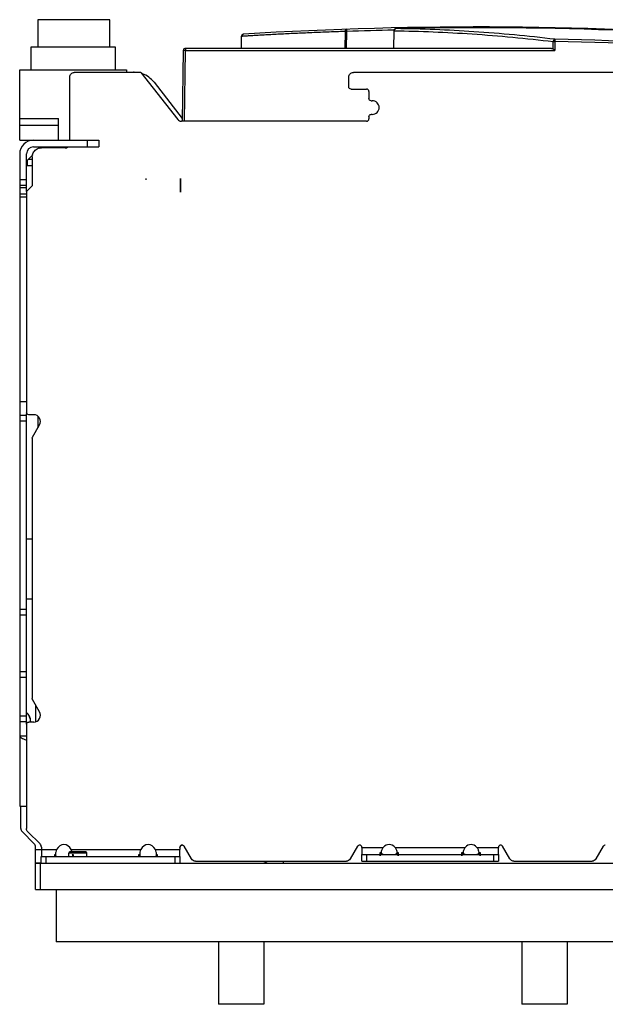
# Model space of a CAD drawing. Header units: millimetres. Extents: x 63 to 502, y 176 to 609.
# Tile 1 of 9: x 63 to 320, y 176 to 609. Entities that reach past the tile are written whole.
import ezdxf

# ---------------------------------------------------------------- set-up
doc = ezdxf.new("R2010")
doc.units = ezdxf.units.MM
doc.header["$LTSCALE"] = 51.175246
doc.layers.get('0').update_dxf_attribs({"linetype": 'CONTINUOUS'})

msp = doc.modelspace()

# ---------------------------------------------------------------- linework, layer by layer
at = {"color": 7}
for p, q in [((70.71, 609.11), (70.71, 597.11)), ((102.46, 609.11), (70.71, 609.11)), ((102.46, 597.11), (102.46, 609.11)), ((205.85, 603.95), (205.68, 596.51)), ((206.64, 603.93), (205.85, 603.95)), ((206.47, 596.51), (206.64, 603.93)), ((206.64, 603.93), (206.6, 604.93)), ((227.21, 604.2), (227.04, 596.51)), ((227.46, 604.19), (227.21, 604.2)), ((227.29, 596.51), (227.46, 604.19)), ((228.19, 605.18), (228.19, 605.18)), ((160.19, 601.76), (160.1, 596.51)), ((297.32, 596.22), (297.34, 599.51)), ((298.03, 599.51), (298.02, 595.53)), ((298.06, 600.49), (298.04, 599.51)), ((67.79, 587.11), (67.79, 597.11)), ((67.79, 597.11), (104.79, 597.11)), ((104.79, 597.11), (104.79, 587.11)), ((134.71, 595.53), (134.17, 564.44)), ((135.17, 564.44), (135.71, 595.53)), ((135.71, 596.51), (135.71, 595.53)), ((296.6, 596.51), (135.71, 596.51)), ((135.71, 595.53), (298.02, 595.53)), ((62.79, 556.11), (62.79, 587.11)), ((62.79, 587.11), (109.79, 587.11)), ((116.06, 585.95), (86.8, 585.95)), ((109.79, 587.11), (109.79, 585.95)), ((109.79, 586.04), (112.75, 586.04)), ((116.06, 585.95), (132.26, 565.21)), ((376.8, 585.95), (209.46, 585.95)), ((84.8, 556.11), (84.8, 583.95)), ((121.83, 581.59), (134.14, 565.7)), ((207.46, 579.56), (207.46, 583.95)), ((208.46, 578.56), (215.3, 578.56)), ((216.3, 577.56), (216.3, 574.44)), ((217.3, 573.44), (217.8, 573.44)), ((217.8, 567.44), (217.3, 567.44)), ((62.79, 565.61), (79.79, 565.61)), ((79.79, 556.11), (79.79, 565.61)), ((215.3, 564.44), (133.84, 564.44)), ((216.3, 566.44), (216.3, 565.44)), ((79.79, 562.61), (62.79, 562.61)), ((62.79, 556.11), (97.59, 556.11)), ((92.59, 553.11), (92.59, 556.11)), ((97.59, 556.11), (97.59, 553.11)), ((62.79, 550.11), (62.79, 263.11)), ((65.79, 533.54), (65.79, 550.11)), ((68.79, 553.11), (97.59, 553.11)), ((71.97, 553.06), (71.33, 552.42)), ((82.8, 552.73), (72.3, 552.73)), ((68.61, 549.7), (65.79, 546.87)), ((66.09, 547.17), (66.09, 544.94)), ((68.3, 547.61), (66.53, 547.61)), ((68.3, 548.73), (68.3, 536.04)), ((65.79, 544.94), (68.3, 544.94)), ((65.79, 538.61), (62.79, 538.61)), ((118.2, 539.31), (118.2, 538.69)), ((118.23, 539.31), (118.23, 538.69)), ((133.37, 539.31), (133.37, 533.31)), ((133.4, 539.31), (133.4, 533.31)), ((65.79, 536.11), (62.79, 536.11)), ((65.79, 535.1), (62.79, 535.1)), ((65.8, 533.54), (68.3, 536.04)), ((65.8, 533.54), (65.8, 436.34)), ((62.79, 532.57), (65.79, 532.57)), ((65.8, 531.11), (62.79, 531.11)), ((62.79, 441.11), (65.8, 441.11)), ((65.79, 435.01), (62.79, 435.01)), ((65.79, 299.14), (65.79, 435.73)), ((68.93, 435.34), (66.8, 435.34)), ((70.79, 434.67), (70.79, 429.55)), ((65.79, 432.51), (62.79, 432.51)), ((68.43, 425.47), (71.53, 430.84)), ((68.3, 424.97), (68.3, 310.51)), ((65.79, 380.68), (68.3, 380.68)), ((65.79, 354.36), (68.3, 354.36)), ((65.79, 349.71), (62.79, 349.71)), ((65.79, 347.21), (62.79, 347.21)), ((65.79, 322.21), (62.79, 322.21)), ((65.79, 319.71), (62.79, 319.71)), ((71.53, 304.64), (68.43, 310.01)), ((69.79, 307.67), (69.79, 300.45)), ((65.79, 302.71), (62.79, 302.71)), ((65.79, 300.21), (62.79, 300.21)), ((65.8, 299.14), (65.8, 253.24)), ((68.93, 300.14), (66.8, 300.14)), ((67.59, 300.5), (67.59, 300.14)), ((62.79, 294.11), (65.79, 294.11)), ((62.79, 263.11), (65.8, 263.11)), ((63.29, 253.33), (63.29, 263.11)), ((69.2, 246.59), (63.87, 251.92)), ((71.71, 246.5), (66.38, 251.83)), ((69.79, 238.1), (69.79, 245.17)), ((69.79, 244.1), (72.3, 244.1)), ((72.3, 245.08), (72.3, 244.01)), ((72.3, 244.01), (79.03, 244.01)), ((91.86, 243.01), (84.86, 243.01)), ((85.41, 244.01), (116.03, 244.01)), ((122.41, 244.01), (133.22, 244.01)), ((133.22, 245.01), (133.22, 244.01)), ((133.22, 245.01), (133.22, 244.01)), ((133.22, 245.01), (133.22, 245.01)), ((138.32, 239.91), (135.08, 245.51)), ((211.35, 245.51), (208.12, 239.91)), ((213.22, 245.01), (213.22, 244.91)), ((213.22, 244.91), (222.63, 244.91)), ((221.22, 242.79), (221.86, 242.79)), ((221.22, 241.25), (221.22, 242.79)), ((227.81, 244.91), (258.63, 244.91)), ((228.58, 242.79), (229.22, 242.79)), ((229.22, 242.79), (229.22, 241.25)), ((257.22, 242.79), (257.86, 242.79)), ((257.22, 241.25), (257.22, 242.79)), ((263.81, 244.91), (273.22, 244.91)), ((264.58, 242.79), (265.22, 242.79)), ((265.22, 242.79), (265.22, 241.25)), ((273.22, 244.91), (273.22, 245.01)), ((278.32, 239.91), (275.08, 245.51)), ((319.35, 245.51), (316.12, 239.91)), ((72.28, 238.01), (72.28, 241.01)), ((72.28, 241.01), (133.2, 241.01)), ((74.27, 241.01), (74.27, 238.01)), ((78.22, 240.8), (78.22, 241.89)), ((78.22, 241.89), (78.52, 241.89)), ((84.36, 241.01), (84.36, 242.51)), ((92.36, 242.51), (84.36, 242.51)), ((85.91, 241.89), (86.22, 241.89)), ((86.22, 241.89), (86.22, 240.8)), ((92.36, 241.01), (92.36, 242.51)), ((115.22, 240.8), (115.22, 241.89)), ((115.22, 241.89), (115.52, 241.89)), ((122.91, 241.89), (123.22, 241.89)), ((123.22, 241.89), (123.22, 240.8)), ((131.19, 238.01), (131.19, 241.01)), ((133.2, 241.01), (133.2, 238.01)), ((140.05, 238.91), (206.39, 238.91)), ((178.78, 238.01), (178.78, 238.91)), ((213.2, 241.91), (273.2, 241.91)), ((213.2, 238.91), (213.2, 241.91)), ((213.2, 238.91), (273.2, 238.91)), ((215.19, 241.91), (215.19, 238.91)), ((271.19, 238.91), (271.19, 241.91)), ((273.2, 241.91), (273.2, 238.91)), ((280.05, 238.91), (314.39, 238.91)), ((69.78, 226.51), (69.78, 238.01)), ((69.78, 238.01), (409.3, 238.01)), ((72.28, 238.1), (69.79, 238.1)), ((71.78, 238.01), (71.78, 226.51)), ((69.78, 226.51), (383.78, 226.51)), ((78.83, 226.51), (78.83, 203.51)), ((374.73, 203.51), (78.83, 203.51)), ((150.11, 203.51), (150.11, 175.96)), ((170.11, 203.51), (170.11, 175.96)), ((283.46, 203.51), (283.46, 175.96)), ((303.46, 203.51), (303.46, 175.96)), ((170.11, 175.96), (150.11, 175.96)), ((303.46, 175.96), (283.46, 175.96))]:
    msp.add_line(p, q, dxfattribs=at)
msp.add_lwpolyline([(161.12, 602.74), (160.4, 602.37), (160.22, 601.99), (160.19, 601.76)], dxfattribs=at)
for centre, radius, start, end in [((263.8, -1060.51), 1666.42, 85.59173, 93.53258), ((263.8, -1060.51), 1665.42, 91.25876, 91.96684), ((228.21, 604.18), 1, 91.2831, 178.7242), ((263.76, -1061.87), 1667.43, 87.72349, 91.22243), ((263.69, -1055.9), 1655.77, 85.55932, 88.81157), ((263.68, -1056.14), 1656.99, 85.55961, 88.81127), ((135.71, 595.51), 1, 90, 179.0001), ((112.75, 574.55), 11.49, 87.9412, 90), ((112.75, 574.55), 11.49, 37.7711, 69.5527), ((68.79, 550.11), 6, 90, 180), ((68.79, 550.11), 3, 90, 180), ((60.45, 542.07), 6.84, 33.9532, 38.6735), ((68.93, 432.34), 3, 330.0016, 89.9984), ((62.49, 300.51), 5.1, 359.9006, 49.6798), ((62.75, 300.25), 4.92, 39.8777, 51.8356), ((68.93, 303.14), 3, 270.0016, 29.9984), ((65.29, 253.33), 2, 180, 225), ((67.79, 245.17), 2, 0, 45), ((84.86, 242.51), 0.5, 90, 180), ((91.86, 242.51), 0.5, 0, 90), ((168.78, 243.01), 5, 270, 303.9836)]:
    msp.add_arc(centre, radius, start, end, dxfattribs=at)
for centre, start_param, end_param in [((82.22, 240.6), -0.922846, 0.922846), ((119.22, 240.6), -0.922846, 0.922846), ((225.22, 240.6), -0.703392, 0.703392), ((261.22, 240.6), -0.703392, 0.703392)]:
    msp.add_ellipse(centre, major_axis=(0, 5.66), ratio=0.707106, start_param=start_param, end_param=end_param, dxfattribs=at)
for points, knots in [([(205.85, 603.95), (203.2, 603.86), (198, 603.66), (190.39, 603.35), (184.3, 603.07), (179.65, 602.85), (176.38, 602.68), (173.28, 602.52), (170.38, 602.36), (167.73, 602.21), (165.69, 602.09), (164.22, 602.01), (163.26, 601.95), (162.41, 601.9), (161.67, 601.85), (161.14, 601.82), (160.79, 601.8), (160.59, 601.79), (160.42, 601.78), (160.31, 601.77), (160.24, 601.77), (160.22, 601.76), (160.18, 601.77), (160.19, 601.76)], [0, 0, 0, 0, 0.17411, 0.341209, 0.499529, 0.57464, 0.646515, 0.71463, 0.778332, 0.836791, 0.888942, 0.912234, 0.933402, 0.952209, 0.968381, 0.981604, 0.987004, 0.991537, 0.995158, 0.997812, 0.99876, 0.999445, 1, 1, 1, 1]), ([(206.6, 604.93), (206.4, 604.92), (205.96, 604.65), (205.85, 604.19), (205.85, 603.95)], [0, 0, 0, 0, 0.459113, 1, 1, 1, 1]), ([(227.46, 604.19), (227.46, 604.26), (227.48, 604.5), (227.57, 604.74), (227.68, 604.88)], [0, 0, 0, 0, 0.260676, 1, 1, 1, 1]), ([(227.46, 604.21), (238.87, 604.09), (262.22, 603.13), (285.48, 600.92), (297.34, 599.5)], [0, 0, 0, 0, 0.488621, 1, 1, 1, 1]), ([(227.68, 604.88), (227.71, 604.92), (227.84, 605.07), (228.04, 605.17), (228.19, 605.18)], [0, 0, 0, 0, 0.271675, 1, 1, 1, 1]), ([(298.06, 600.49), (286.2, 601.91), (262.94, 604.11), (239.6, 605.07), (228.19, 605.18)], [0, 0, 0, 0, 0.511466, 1, 1, 1, 1]), ([(298.06, 600.49), (297.87, 600.47), (297.59, 600.26), (297.41, 599.87), (297.35, 599.63), (297.34, 599.51)], [0, 0, 0, 0, 0.440429, 0.719933, 1, 1, 1, 1]), ([(297.34, 599.51), (297.39, 599.51), (297.62, 599.51), (297.85, 599.51), (298.03, 599.51)], [0, 0, 0, 0, 0.215993, 1, 1, 1, 1]), ([(135.71, 595.53), (135.58, 595.53), (135.4, 595.53), (135.16, 595.53), (135.01, 595.54), (134.89, 595.53), (134.79, 595.54), (134.75, 595.53), (134.71, 595.53), (134.71, 595.53)], [0, 0, 0, 0, 0.382517, 0.555395, 0.7068, 0.831043, 0.923531, 0.980442, 1, 1, 1, 1]), ([(296.6, 596.51), (296.66, 596.51), (296.92, 596.49), (297.18, 596.36), (297.32, 596.22)], [0, 0, 0, 0, 0.242701, 1, 1, 1, 1]), ([(298.02, 595.53), (297.96, 595.59), (297.72, 595.82), (297.49, 596.05), (297.32, 596.22)], [0, 0, 0, 0, 0.263727, 1, 1, 1, 1]), ([(84.8, 583.95), (84.8, 584.46), (85.23, 585.53), (86.29, 585.95), (86.8, 585.95)], [0, 0, 0, 0, 0.5, 1, 1, 1, 1]), ([(207.46, 583.95), (207.46, 584.46), (207.89, 585.53), (208.95, 585.95), (209.46, 585.95)], [0, 0, 0, 0, 0.5, 1, 1, 1, 1]), ([(208.46, 578.56), (208.2, 578.56), (207.67, 578.78), (207.46, 579.31), (207.46, 579.56)], [0, 0, 0, 0, 0.5, 1, 1, 1, 1]), ([(216.3, 577.56), (216.3, 577.82), (216.09, 578.35), (215.55, 578.56), (215.3, 578.56)], [0, 0, 0, 0, 0.5, 1, 1, 1, 1]), ([(217.3, 573.44), (217.04, 573.44), (216.51, 573.66), (216.3, 574.19), (216.3, 574.44)], [0, 0, 0, 0, 0.5, 1, 1, 1, 1]), ([(217.8, 567.44), (218.19, 567.44), (218.98, 567.6), (219.97, 568.27), (220.64, 569.26), (220.88, 570.44), (220.64, 571.62), (219.97, 572.62), (218.98, 573.29), (218.19, 573.44), (217.8, 573.44)], [0, 0, 0, 0, 0.125021, 0.249999, 0.37499, 0.499987, 0.624983, 0.749981, 0.874973, 1, 1, 1, 1]), ([(216.3, 566.44), (216.3, 566.7), (216.51, 567.23), (217.04, 567.44), (217.3, 567.44)], [0, 0, 0, 0, 0.5, 1, 1, 1, 1]), ([(132.26, 565.21), (132.45, 564.97), (132.93, 564.58), (133.54, 564.44), (133.84, 564.44)], [0, 0, 0, 0, 0.5, 1, 1, 1, 1]), ([(215.3, 564.44), (215.55, 564.44), (216.09, 564.66), (216.3, 565.19), (216.3, 565.44)], [0, 0, 0, 0, 0.5, 1, 1, 1, 1]), ([(68.3, 548.73), (68.3, 549.35), (68.6, 550.62), (69.44, 551.6), (69.95, 551.97)], [0, 0, 0, 0, 0.500059, 1, 1, 1, 1]), ([(67.59, 300.5), (67.59, 301.02), (67.4, 302.08), (66.86, 303), (66.53, 303.41)], [0, 0, 0, 0, 0.495826, 1, 1, 1, 1]), ([(62.79, 294.11), (62.79, 293.94), (63.01, 293.53), (63.64, 293.09), (64.58, 292.64), (65.31, 292.36), (65.72, 292.21)], [0, 0, 0, 0, 0.142126, 0.350292, 0.639247, 1, 1, 1, 1]), ([(66.38, 251.83), (66.2, 252.01), (65.9, 252.45), (65.8, 252.98), (65.8, 253.24)], [0, 0, 0, 0, 0.5, 1, 1, 1, 1]), ([(72.3, 245.08), (72.3, 245.34), (72.2, 245.87), (71.9, 246.31), (71.71, 246.5)], [0, 0, 0, 0, 0.5, 1, 1, 1, 1]), ([(72.3, 244.01), (72.3, 243.63), (72.3, 243.07), (72.3, 242.37), (72.3, 241.92), (72.3, 241.59), (72.3, 241.37), (72.3, 241.25), (72.29, 241.15), (72.3, 241.07), (72.29, 241.04), (72.3, 241.01), (72.29, 241.01)], [0, 0, 0, 0, 0.382731, 0.555579, 0.707064, 0.831454, 0.88189, 0.923858, 0.956929, 0.980755, 0.995162, 1, 1, 1, 1]), ([(79.03, 244.01), (78.84, 243.66), (78.66, 243.11), (78.55, 242.38), (78.52, 241.92), (78.54, 241.54), (78.6, 241.24), (78.78, 241.04), (78.94, 241.01), (79.02, 241.01)], [0, 0, 0, 0, 0.355063, 0.516417, 0.657248, 0.772204, 0.859298, 0.926785, 1, 1, 1, 1]), ([(85.78, 242.98), (85.76, 243.07), (85.67, 243.42), (85.54, 243.77), (85.41, 244.01)], [0, 0, 0, 0, 0.244095, 1, 1, 1, 1]), ([(116.03, 244.01), (115.84, 243.66), (115.66, 243.11), (115.55, 242.38), (115.52, 241.92), (115.54, 241.54), (115.6, 241.24), (115.78, 241.04), (115.94, 241.01), (116.02, 241.01)], [0, 0, 0, 0, 0.355063, 0.516417, 0.657248, 0.772204, 0.859298, 0.926785, 1, 1, 1, 1]), ([(122.4, 241.01), (122.49, 241.01), (122.65, 241.03), (122.83, 241.24), (122.9, 241.54), (122.92, 241.92), (122.89, 242.38), (122.78, 243.11), (122.59, 243.66), (122.41, 244.01)], [0, 0, 0, 0, 0.073646, 0.141396, 0.228508, 0.343375, 0.484051, 0.645221, 1, 1, 1, 1]), ([(133.21, 241.01), (133.22, 241.01), (133.21, 241.04), (133.22, 241.07), (133.21, 241.15), (133.22, 241.25), (133.22, 241.37), (133.22, 241.59), (133.22, 241.92), (133.22, 242.37), (133.22, 243.07), (133.22, 243.63), (133.22, 244.01)], [0, 0, 0, 0, 0.004838, 0.019245, 0.043071, 0.076142, 0.11811, 0.168546, 0.292936, 0.444421, 0.617269, 1, 1, 1, 1]), ([(133.22, 245.01), (133.22, 245.27), (133.44, 245.8), (133.97, 246.01), (134.22, 246.01)], [0, 0, 0, 0, 0.500077, 1, 1, 1, 1]), ([(134.22, 246.01), (133.96, 246.01), (133.43, 245.8), (133.22, 245.27), (133.22, 245.01)], [0, 0, 0, 0, 0.499923, 1, 1, 1, 1]), ([(135.08, 245.51), (135, 245.66), (134.74, 245.92), (134.39, 246.01), (134.22, 246.01)], [0, 0, 0, 0, 0.500152, 1, 1, 1, 1]), ([(212.22, 246.01), (212.05, 246.01), (211.69, 245.92), (211.44, 245.66), (211.35, 245.51)], [0, 0, 0, 0, 0.499848, 1, 1, 1, 1]), ([(213.22, 245.01), (213.22, 245.27), (213.01, 245.8), (212.47, 246.01), (212.22, 246.01)], [0, 0, 0, 0, 0.500077, 1, 1, 1, 1]), ([(213.22, 244.91), (213.22, 244.53), (213.22, 243.97), (213.22, 243.27), (213.22, 242.82), (213.22, 242.49), (213.22, 242.27), (213.22, 242.15), (213.21, 242.05), (213.22, 241.97), (213.21, 241.94), (213.22, 241.91), (213.21, 241.91)], [0, 0, 0, 0, 0.382731, 0.555579, 0.707064, 0.831454, 0.88189, 0.923858, 0.956929, 0.980755, 0.995162, 1, 1, 1, 1]), ([(221.86, 242.79), (221.72, 242.64), (221.49, 242.33), (221.27, 241.81), (221.22, 241.44), (221.22, 241.25)], [0, 0, 0, 0, 0.350088, 0.680362, 1, 1, 1, 1]), ([(222.63, 241.91), (222.51, 241.91), (222.29, 241.92), (222.01, 242.1), (221.87, 242.42), (221.83, 243.01), (222, 243.9), (222.37, 244.6), (222.63, 244.91)], [0, 0, 0, 0, 0.097088, 0.175956, 0.261505, 0.370937, 0.660529, 1, 1, 1, 1]), ([(227.81, 244.91), (228.07, 244.6), (228.43, 243.9), (228.6, 243.01), (228.56, 242.42), (228.42, 242.1), (228.14, 241.92), (227.92, 241.91), (227.8, 241.91)], [0, 0, 0, 0, 0.339083, 0.628323, 0.737706, 0.82338, 0.902569, 1, 1, 1, 1]), ([(229.22, 241.25), (229.22, 241.44), (229.17, 241.81), (228.94, 242.33), (228.71, 242.64), (228.58, 242.79)], [0, 0, 0, 0, 0.319451, 0.649754, 1, 1, 1, 1]), ([(257.86, 242.79), (257.72, 242.64), (257.49, 242.33), (257.27, 241.81), (257.22, 241.44), (257.22, 241.25)], [0, 0, 0, 0, 0.350088, 0.680362, 1, 1, 1, 1]), ([(258.63, 241.91), (258.51, 241.91), (258.29, 241.92), (258.01, 242.1), (257.87, 242.42), (257.83, 243.01), (258, 243.9), (258.37, 244.6), (258.63, 244.91)], [0, 0, 0, 0, 0.097088, 0.175956, 0.261505, 0.370937, 0.660529, 1, 1, 1, 1]), ([(263.81, 244.91), (264.07, 244.6), (264.43, 243.9), (264.6, 243.01), (264.56, 242.42), (264.42, 242.1), (264.14, 241.92), (263.92, 241.91), (263.8, 241.91)], [0, 0, 0, 0, 0.339083, 0.628323, 0.737706, 0.82338, 0.902569, 1, 1, 1, 1]), ([(265.22, 241.25), (265.22, 241.44), (265.17, 241.81), (264.94, 242.33), (264.71, 242.64), (264.58, 242.79)], [0, 0, 0, 0, 0.319451, 0.649754, 1, 1, 1, 1]), ([(273.21, 241.91), (273.22, 241.91), (273.21, 241.94), (273.22, 241.97), (273.21, 242.05), (273.22, 242.15), (273.22, 242.27), (273.22, 242.49), (273.22, 242.82), (273.22, 243.27), (273.22, 243.97), (273.22, 244.53), (273.22, 244.91)], [0, 0, 0, 0, 0.004838, 0.019245, 0.043071, 0.076142, 0.11811, 0.168546, 0.292936, 0.444421, 0.617269, 1, 1, 1, 1]), ([(274.22, 246.01), (273.96, 246.01), (273.43, 245.8), (273.22, 245.27), (273.22, 245.01)], [0, 0, 0, 0, 0.499923, 1, 1, 1, 1]), ([(275.08, 245.51), (275, 245.66), (274.74, 245.92), (274.39, 246.01), (274.22, 246.01)], [0, 0, 0, 0, 0.500152, 1, 1, 1, 1]), ([(320.22, 246.01), (320.05, 246.01), (319.69, 245.92), (319.44, 245.66), (319.35, 245.51)], [0, 0, 0, 0, 0.499848, 1, 1, 1, 1]), ([(78.52, 241.89), (78.46, 241.78), (78.35, 241.55), (78.24, 241.18), (78.22, 240.93), (78.22, 240.8)], [0, 0, 0, 0, 0.341967, 0.673689, 1, 1, 1, 1]), ([(86.22, 240.8), (86.22, 240.93), (86.19, 241.18), (86.09, 241.55), (85.98, 241.78), (85.91, 241.89)], [0, 0, 0, 0, 0.326156, 0.657888, 1, 1, 1, 1]), ([(115.52, 241.89), (115.46, 241.78), (115.35, 241.55), (115.24, 241.18), (115.22, 240.93), (115.22, 240.8)], [0, 0, 0, 0, 0.341967, 0.673689, 1, 1, 1, 1]), ([(123.22, 240.8), (123.22, 240.93), (123.19, 241.18), (123.09, 241.55), (122.98, 241.78), (122.91, 241.89)], [0, 0, 0, 0, 0.326156, 0.657888, 1, 1, 1, 1]), ([(140.05, 238.91), (139.7, 238.91), (139, 239.1), (138.49, 239.61), (138.32, 239.91)], [0, 0, 0, 0, 0.5, 1, 1, 1, 1]), ([(208.12, 239.91), (207.95, 239.61), (207.43, 239.1), (206.73, 238.91), (206.39, 238.91)], [0, 0, 0, 0, 0.5, 1, 1, 1, 1]), ([(280.05, 238.91), (279.7, 238.91), (279, 239.1), (278.49, 239.61), (278.32, 239.91)], [0, 0, 0, 0, 0.5, 1, 1, 1, 1]), ([(316.12, 239.91), (315.95, 239.61), (315.43, 239.1), (314.73, 238.91), (314.39, 238.91)], [0, 0, 0, 0, 0.5, 1, 1, 1, 1])]:
    msp.add_open_spline(points, degree=3, knots=knots, dxfattribs=at)
for points in [[(69.95, 551.97), (70.61, 552.45), (71.47, 552.73), (72.3, 552.73)], [(82.8, 552.73), (83.14, 552.73), (83.49, 552.82), (83.79, 552.99)], [(66.09, 435.63), (65.91, 435.82), (65.8, 436.09), (65.8, 436.34)], [(66.8, 435.34), (66.54, 435.34), (66.27, 435.45), (66.09, 435.63)], [(68.3, 424.97), (68.3, 425.15), (68.35, 425.32), (68.43, 425.47)], [(68.43, 310.01), (68.35, 310.16), (68.3, 310.34), (68.3, 310.51)], [(65.8, 299.14), (65.8, 299.4), (65.91, 299.67), (66.09, 299.85)], [(66.09, 299.85), (66.27, 300.03), (66.54, 300.14), (66.8, 300.14)]]:
    msp.add_open_spline(points, degree=3, dxfattribs=at)

doc.saveas('drawing.dxf')
